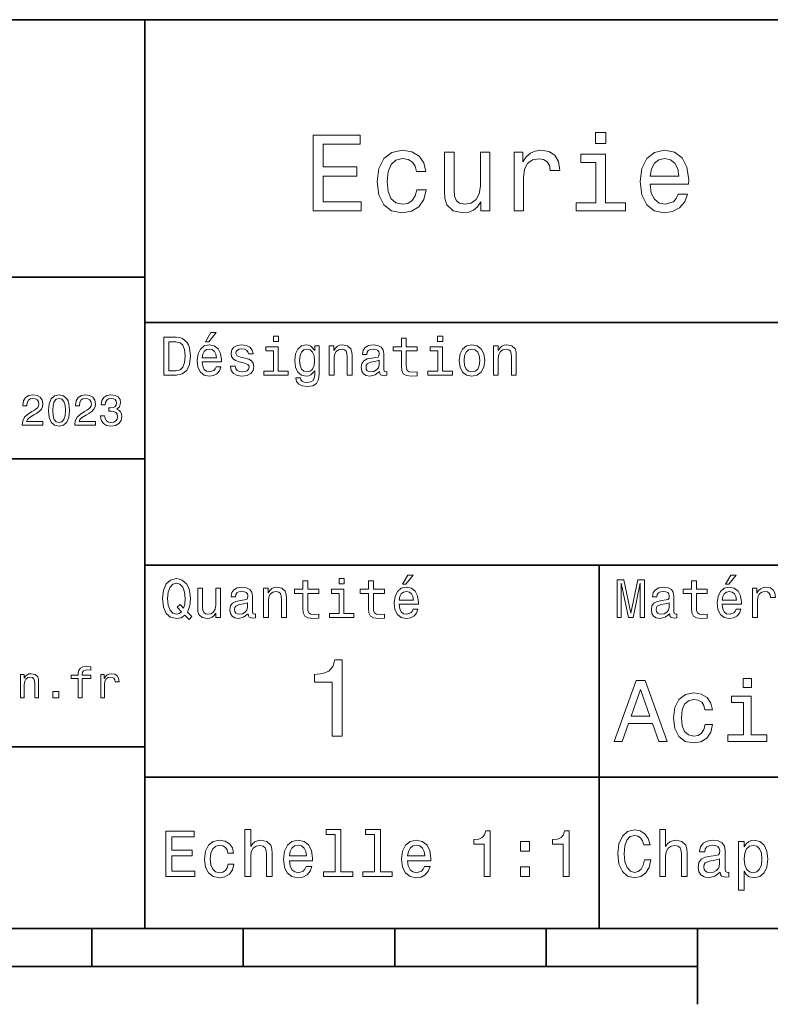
# Model space of a CAD drawing. Extents: x 0 to 296, y 0 to 210.
# Tile 5 of 8: x 154 to 203, y 5 to 70. Entities that reach past the tile are written whole.
import ezdxf

# ---------------------------------------------------------------- set-up
doc = ezdxf.new("R2010")
doc.units = 0

msp = doc.modelspace()

# ---------------------------------------------------------------- linework, layer by layer
at = {"color": 7, "lineweight": 35}
for p, q in [((97, 70), (287, 70)), ((162, 10), (162, 70)), ((97, 53), (162, 53)), ((162, 50), (287, 50)), ((97, 41), (162, 41)), ((162, 34), (287, 34)), ((97, 22), (162, 22)), ((162, 20), (287, 20)), ((10, 10), (287, 10)), ((97, 10), (287, 10)), ((98.5, 7.5), (198.5, 7.5))]:
    msp.add_line(p, q, dxfattribs=at)
at = {"color": 7, "lineweight": 35, "ltscale": 0.35}
msp.add_line((192, 20), (192, 34), dxfattribs=at)
at = {"color": 7, "lineweight": 35, "ltscale": 0.25}
msp.add_line((192, 10), (192, 20), dxfattribs=at)
at = {"color": 7, "lineweight": 35, "ltscale": 0.0625}
for p, q in [((158.5, 10), (158.5, 7.5)), ((168.5, 10), (168.5, 7.5)), ((178.5, 10), (178.5, 7.5)), ((188.5, 10), (188.5, 7.5))]:
    msp.add_line(p, q, dxfattribs=at)
at = {"color": 7, "lineweight": 35, "ltscale": 0.125}
msp.add_line((198.5, 10), (198.5, 5), dxfattribs=at)
at = {"color": 7, "lineweight": 13}
for points in [[(192.439484, 62.554031), (191.769455, 62.554031), (191.769455, 61.833572), (192.439484, 61.833572)], [(173.109512, 57.381123), (176.279541, 57.381123), (176.279541, 57.986309), (173.772339, 57.986309), (173.772339, 59.679394), (176.005768, 59.679394), (176.005768, 60.277374), (173.772339, 60.277374), (173.772339, 61.775936), (176.221893, 61.775936), (176.221893, 62.381123), (173.109512, 62.381123)], [(179.932281, 59.967579), (180.559082, 59.967579), (180.429398, 60.543945), (180.119598, 60.997837), (179.636887, 61.278816), (179.010086, 61.386887), (178.318436, 61.242794), (177.792511, 60.839336), (177.46109, 60.183716), (177.345825, 59.304752), (177.453888, 58.432995), (177.778091, 57.78458), (178.289627, 57.381123), (178.988464, 57.244236), (179.608063, 57.352303), (180.090775, 57.6549), (180.42218, 58.130402), (180.566284, 58.764408), (179.96109, 58.764408), (179.853027, 58.36095), (179.651291, 58.058357), (179.363113, 57.871037), (179.010086, 57.8134), (178.570602, 57.907059), (178.253601, 58.195244), (178.059082, 58.663544), (177.994232, 59.326366), (178.059082, 59.974781), (178.260803, 60.443081), (178.585007, 60.731266), (179.010086, 60.83213), (179.38472, 60.767288), (179.66571, 60.601585), (179.853027, 60.327808)], [(184.788177, 61.25), (184.154175, 61.25), (184.154175, 59.016571), (184.082123, 58.497837), (183.873199, 58.123196), (183.548996, 57.892651), (183.123917, 57.820602), (182.785294, 57.878242), (182.569168, 58.051151), (182.446686, 58.346542), (182.417862, 58.764408), (182.417862, 61.25), (181.783859, 61.25), (181.783859, 58.706772), (181.805481, 58.195244), (181.942368, 57.770172), (182.360229, 57.381123), (183.030258, 57.244236), (183.390488, 57.294666), (183.700287, 57.424351), (183.966858, 57.647694), (184.182999, 57.971901), (184.182999, 57.381123), (184.788177, 57.381123)], [(186.380402, 57.381123), (187.014404, 57.381123), (187.014404, 59.592937), (187.079254, 60.12608), (187.273773, 60.507923), (187.590775, 60.738472), (188.015854, 60.817722), (188.332855, 60.767288), (188.570602, 60.623199), (188.714691, 60.378242), (188.765121, 60.046829), (189.406342, 60.046829), (189.319885, 60.630402), (189.082123, 61.048271), (188.685883, 61.30043), (188.145538, 61.386887), (187.778091, 61.32925), (187.46109, 61.185158), (187.180115, 60.940201), (186.956772, 60.608788), (186.956772, 61.25), (186.380402, 61.25)], [(192.417862, 57.914265), (192.417862, 61.120316), (190.789627, 61.120316), (190.789627, 60.579971), (191.783859, 60.579971), (191.783859, 57.914265), (190.48703, 57.914265), (190.48703, 57.381123), (193.729111, 57.381123), (193.729111, 57.914265)], [(195.37175, 59.131844), (197.907776, 59.131844), (197.914978, 59.427231), (197.799713, 60.255764), (197.482712, 60.875359), (196.978378, 61.25), (196.30835, 61.386887), (195.65274, 61.242794), (195.148407, 60.839336), (194.824203, 60.183716), (194.708923, 59.319164), (194.817001, 58.432995), (195.141205, 57.78458), (195.638321, 57.381123), (196.286743, 57.244236), (196.848694, 57.337894), (197.309799, 57.582851), (197.648407, 57.971901), (197.842941, 58.490631), (197.216141, 58.490631), (197.086456, 58.20245), (196.899139, 57.986309), (196.365997, 57.8134), (195.955322, 57.892651), (195.645538, 58.14481), (195.443802, 58.555473), (195.37175, 59.110229)], [(195.37175, 59.664986), (195.451004, 60.162102), (195.645538, 60.529537), (195.940918, 60.75288), (196.329971, 60.83213), (196.711807, 60.75288), (197.007202, 60.529537), (197.187317, 60.162102), (197.252167, 59.664986)], [(164.080688, 49.030979), (163.248566, 49.030979), (163.248566, 46.530979), (164.080688, 46.530979), (164.473343, 46.610229), (164.765137, 46.851585), (164.945251, 47.244236), (165.010086, 47.780979), (164.952454, 48.328529), (164.880402, 48.544666), (164.779541, 48.717579), (164.487747, 48.951729), (164.296829, 49.009365)], [(166.004318, 48.728386), (166.216858, 48.728386), (166.717575, 49.340778), (166.364548, 49.340778)], [(170.824203, 49.117435), (170.489197, 49.117435), (170.489197, 48.757202), (170.824203, 48.757202)], [(178.943802, 48.130402), (178.943802, 47.161381), (178.965424, 46.84798), (179.066284, 46.631844), (179.268005, 46.505764), (179.610229, 46.462536), (179.984863, 46.480545), (179.984863, 46.754322), (179.71109, 46.732708), (179.46254, 46.761528), (179.329254, 46.851585), (179.271606, 47.00288), (179.260803, 47.215416), (179.260803, 48.130402), (179.984863, 48.130402), (179.984863, 48.400574), (179.260803, 48.400574), (179.260803, 48.966137), (178.943802, 48.966137), (178.943802, 48.400574), (178.396255, 48.400574), (178.396255, 48.130402)], [(181.667145, 49.117435), (181.332138, 49.117435), (181.332138, 48.757202), (181.667145, 48.757202)], [(164.055481, 48.731987), (164.329254, 48.677952), (164.516571, 48.512245), (164.628235, 48.216858), (164.664261, 47.780979), (164.624634, 47.359509), (164.51297, 47.064121), (164.322052, 46.887608), (164.055481, 46.829971), (163.583572, 46.829971), (163.583572, 48.731987)], [(165.784576, 47.406338), (167.052597, 47.406338), (167.056198, 47.554035), (166.998566, 47.9683), (166.840057, 48.278099), (166.587891, 48.465416), (166.252884, 48.533859), (165.925079, 48.461815), (165.672913, 48.260086), (165.510803, 47.932278), (165.453171, 47.5), (165.507202, 47.056915), (165.669312, 46.732708), (165.917862, 46.530979), (166.242081, 46.462536), (166.523056, 46.509365), (166.753601, 46.631844), (166.922913, 46.826366), (167.020172, 47.085735), (166.706772, 47.085735), (166.641937, 46.941643), (166.548264, 46.833572), (166.281708, 46.747116), (166.07637, 46.786743), (165.921463, 46.912823), (165.820602, 47.118156), (165.784576, 47.395531)], [(165.784576, 47.672909), (165.824203, 47.921471), (165.921463, 48.105186), (166.069168, 48.216858), (166.263687, 48.256485), (166.454605, 48.216858), (166.60231, 48.105186), (166.692368, 47.921471), (166.724777, 47.672909)], [(168.623199, 47.658501), (168.317001, 47.730545), (168.090057, 47.8134), (168.014404, 47.982708), (168.036026, 48.101585), (168.111664, 48.188038), (168.234146, 48.242073), (168.41066, 48.263687), (168.579971, 48.242073), (168.713257, 48.177231), (168.799713, 48.079971), (168.835739, 47.950287), (169.145538, 47.950287), (169.145538, 47.957493), (169.091492, 48.191643), (168.943802, 48.375359), (168.713257, 48.490635), (168.41066, 48.533859), (168.104462, 48.490635), (167.881119, 48.371758), (167.740631, 48.195244), (167.697403, 47.971901), (167.729828, 47.755764), (167.830688, 47.604465), (167.996399, 47.496399), (168.237747, 47.42075), (168.590775, 47.334293), (168.806915, 47.244236), (168.864548, 47.172188), (168.886169, 47.064121), (168.853745, 46.930836), (168.767288, 46.829971), (168.626801, 46.765129), (168.439484, 46.743515), (168.241348, 46.765129), (168.09726, 46.840778), (168, 46.963257), (167.960373, 47.132565), (167.654175, 47.132565), (167.704605, 46.844379), (167.85231, 46.635445), (168.086456, 46.509365), (168.41066, 46.462536), (168.749283, 46.509365), (168.997833, 46.635445), (169.149139, 46.837173), (169.203171, 47.100143), (169.163544, 47.327087), (169.05188, 47.481987), (168.868149, 47.582851)], [(170.8134, 46.79755), (170.8134, 48.400574), (169.999283, 48.400574), (169.999283, 48.130402), (170.496399, 48.130402), (170.496399, 46.79755), (169.847977, 46.79755), (169.847977, 46.530979), (171.469025, 46.530979), (171.469025, 46.79755)], [(173.518738, 46.617435), (173.518738, 48.465416), (173.216141, 48.465416), (173.216141, 48.152016), (172.967575, 48.4366), (172.816284, 48.508644), (172.646973, 48.533859), (172.340775, 48.461815), (172.103027, 48.260086), (171.94812, 47.935879), (171.894089, 47.5), (171.94812, 47.060516), (172.103027, 46.736309), (172.340775, 46.530979), (172.646973, 46.462536), (172.819885, 46.487751), (172.963974, 46.552593), (173.216141, 46.826366), (173.216141, 46.552593), (173.187317, 46.336456), (173.108063, 46.181557), (172.956772, 46.091499), (172.729828, 46.059078), (172.531708, 46.080692), (172.391205, 46.134727), (172.30835, 46.228386), (172.283142, 46.354465), (171.976944, 46.354465), (171.976944, 46.340057), (172.023773, 46.109509), (172.167862, 45.9366), (172.398407, 45.824928), (172.711823, 45.785301), (173.086456, 45.839336), (173.335022, 45.990635), (173.47551, 46.253601)], [(172.221909, 47.5), (172.254318, 47.820606), (172.351593, 48.058357), (172.502884, 48.198845), (172.704605, 48.249279), (172.917145, 48.198845), (173.075653, 48.058357), (173.172913, 47.820606), (173.208939, 47.5), (173.172913, 47.172188), (173.075653, 46.938038), (172.917145, 46.793949), (172.704605, 46.747116), (172.502884, 46.793949), (172.351593, 46.938038), (172.254318, 47.175793)], [(174.181549, 46.530979), (174.498566, 46.530979), (174.498566, 47.647694), (174.530975, 47.903458), (174.635452, 48.090778), (174.797546, 48.206051), (175.013687, 48.249279), (175.1866, 48.213257), (175.294662, 48.115993), (175.348709, 47.953888), (175.366714, 47.737751), (175.366714, 46.530979), (175.683716, 46.530979), (175.683716, 47.802593), (175.669312, 48.058357), (175.604462, 48.270893), (175.391937, 48.465416), (175.060516, 48.533859), (174.876801, 48.508644), (174.721909, 48.440201), (174.588623, 48.324928), (174.484146, 48.170029), (174.484146, 48.465416), (174.181549, 48.465416)], [(177.499283, 46.783142), (177.499283, 46.772335), (177.517288, 46.649857), (177.57132, 46.5634), (177.798264, 46.494957), (177.974777, 46.523773), (177.974777, 46.76873), (177.899139, 46.757923), (177.798264, 46.804756), (177.780258, 46.948845), (177.780258, 47.950287), (177.73703, 48.206051), (177.610947, 48.386166), (177.391205, 48.494236), (177.081406, 48.533859), (176.778824, 48.490635), (176.555481, 48.368156), (176.414978, 48.177231), (176.368149, 47.925072), (176.368149, 47.903458), (176.65274, 47.903458), (176.677948, 48.054756), (176.757202, 48.162823), (176.886887, 48.227665), (177.070602, 48.25288), (177.247116, 48.234871), (177.373199, 48.180836), (177.448853, 48.087173), (177.47406, 47.957493), (177.459656, 47.806194), (177.402023, 47.730545), (177.257919, 47.694523), (176.987747, 47.665707), (176.677948, 47.600864), (176.458206, 47.485592), (176.328537, 47.305473), (176.28891, 47.038906), (176.324921, 46.801151), (176.4366, 46.624638), (176.616714, 46.512966), (176.86528, 46.473343), (177.200287, 46.548992)], [(181.656342, 46.79755), (181.656342, 48.400574), (180.842224, 48.400574), (180.842224, 48.130402), (181.33934, 48.130402), (181.33934, 46.79755), (180.690918, 46.79755), (180.690918, 46.530979), (182.311966, 46.530979), (182.311966, 46.79755)], [(182.762253, 47.496399), (182.819885, 47.056915), (182.985596, 46.732708), (183.248566, 46.530979), (183.601593, 46.462536), (183.951004, 46.530979), (184.213974, 46.729107), (184.379684, 47.053314), (184.440918, 47.496399), (184.379684, 47.935879), (184.213974, 48.263687), (183.951004, 48.461815), (183.601593, 48.533859), (183.248566, 48.461815), (182.985596, 48.260086), (182.819885, 47.935879)], [(183.086456, 47.5), (183.118881, 47.824207), (183.219742, 48.058357), (183.381851, 48.20245), (183.601593, 48.25288), (183.817719, 48.20245), (183.979828, 48.061958), (184.080688, 47.824207), (184.116714, 47.5), (184.080688, 47.172188), (183.979828, 46.934437), (183.817719, 46.790344), (183.601593, 46.743515), (183.381851, 46.790344), (183.219742, 46.934437), (183.118881, 47.172188)], [(185.024506, 46.530979), (185.341492, 46.530979), (185.341492, 47.647694), (185.373917, 47.903458), (185.478394, 48.090778), (185.640488, 48.206051), (185.856628, 48.249279), (186.029541, 48.213257), (186.137604, 48.115993), (186.19165, 47.953888), (186.209656, 47.737751), (186.209656, 46.530979), (186.526657, 46.530979), (186.526657, 47.802593), (186.512253, 48.058357), (186.447403, 48.270893), (186.234879, 48.465416), (185.903458, 48.533859), (185.719742, 48.508644), (185.56485, 48.440201), (185.431564, 48.324928), (185.327087, 48.170029), (185.327087, 48.465416), (185.024506, 48.465416)], [(177.463257, 47.208214), (177.420029, 47.020893), (177.304749, 46.876801), (177.131851, 46.783142), (176.919312, 46.750721), (176.782425, 46.76873), (176.68515, 46.826366), (176.623917, 46.927231), (176.605911, 47.067722), (176.620316, 47.193802), (176.677948, 47.283859), (176.908508, 47.384727), (177.200287, 47.427952), (177.463257, 47.514408)], [(153.899139, 43.224785), (155.273773, 43.224785), (155.273773, 43.472622), (154.187317, 43.472622), (154.247849, 43.60807), (154.351593, 43.720463), (154.671478, 43.925072), (154.841507, 44.011528), (155.031708, 44.135448), (155.167145, 44.279541), (155.244965, 44.44957), (155.273773, 44.642651), (155.224792, 44.884727), (155.08934, 45.074928), (154.881851, 45.195965), (154.613831, 45.239193), (154.337173, 45.190201), (154.126801, 45.054756), (153.991364, 44.838619), (153.945251, 44.553314), (153.945251, 44.51297), (154.207504, 44.51297), (154.207504, 44.536022), (154.233429, 44.731991), (154.311249, 44.876083), (154.435165, 44.9683), (154.599426, 45), (154.766571, 44.971184), (154.890488, 44.899136), (154.971191, 44.786743), (155, 44.645535), (154.979828, 44.51297), (154.925079, 44.400578), (154.832855, 44.302593), (154.706055, 44.216141), (154.536026, 44.12392), (154.253601, 43.945248), (154.054764, 43.755043), (153.9366, 43.524498), (153.899139, 43.233429)], [(155.642654, 44.201729), (155.685883, 43.749279), (155.821335, 43.426514), (156.037476, 43.230549), (156.337173, 43.167149), (156.634003, 43.230549), (156.850143, 43.426514), (156.982712, 43.749279), (157.028824, 44.201729), (156.982712, 44.651299), (156.927963, 44.829971), (156.850143, 44.976948), (156.634003, 45.172913), (156.337173, 45.239193), (156.037476, 45.172913), (155.821335, 44.974064), (155.685883, 44.651299)], [(155.919312, 44.201729), (155.942368, 44.550434), (156.01442, 44.801155), (156.144104, 44.948128), (156.337173, 45), (156.527374, 44.948128), (156.657059, 44.801155), (156.729111, 44.550434), (156.752167, 44.201729), (156.729111, 43.850143), (156.657059, 43.599426), (156.527374, 43.45245), (156.337173, 43.403458), (156.144104, 43.45245), (156.01442, 43.599426), (155.942368, 43.850143)], [(157.368881, 43.224785), (158.743515, 43.224785), (158.743515, 43.472622), (157.657059, 43.472622), (157.71759, 43.60807), (157.821335, 43.720463), (158.14122, 43.925072), (158.311249, 44.011528), (158.50145, 44.135448), (158.636887, 44.279541), (158.714706, 44.44957), (158.743515, 44.642651), (158.694534, 44.884727), (158.559082, 45.074928), (158.351593, 45.195965), (158.083572, 45.239193), (157.806915, 45.190201), (157.596542, 45.054756), (157.461105, 44.838619), (157.414993, 44.553314), (157.414993, 44.51297), (157.677231, 44.51297), (157.677231, 44.536022), (157.703171, 44.731991), (157.780991, 44.876083), (157.904907, 44.9683), (158.069168, 45), (158.236313, 44.971184), (158.360229, 44.899136), (158.440918, 44.786743), (158.469742, 44.645535), (158.44957, 44.51297), (158.394821, 44.400578), (158.302597, 44.302593), (158.175797, 44.216141), (158.005768, 44.12392), (157.723343, 43.945248), (157.524506, 43.755043), (157.406342, 43.524498), (157.368881, 43.233429)], [(159.080688, 43.853027), (159.080688, 43.832855), (159.126801, 43.556198), (159.262253, 43.348705), (159.47551, 43.216141), (159.757935, 43.167149), (160.057648, 43.216141), (160.282425, 43.342941), (160.426514, 43.54467), (160.478394, 43.804035), (160.455338, 43.974064), (160.391937, 44.112392), (160.288193, 44.219021), (160.149857, 44.296829), (160.337173, 44.45245), (160.403458, 44.700291), (160.360229, 44.925072), (160.236313, 45.0951), (160.034592, 45.201729), (159.757935, 45.239193), (159.498566, 45.193085), (159.299713, 45.066284), (159.170029, 44.864555), (159.126801, 44.596542), (159.126801, 44.57637), (159.383286, 44.57637), (159.406342, 44.760807), (159.481277, 44.893372), (159.60231, 44.974064), (159.772339, 45.002884), (159.922195, 44.979828), (160.031708, 44.919308), (160.097992, 44.821327), (160.123917, 44.688763), (160.097992, 44.54755), (160.028824, 44.45245), (159.907776, 44.394814), (159.743515, 44.377522), (159.631134, 44.380405), (159.631134, 44.15274), (159.772339, 44.158501), (159.953888, 44.132565), (160.08934, 44.0634), (160.170029, 43.951008), (160.198853, 43.804035), (160.167145, 43.63689), (160.083572, 43.51297), (159.951019, 43.435158), (159.775223, 43.409222), (159.593658, 43.438042), (159.46109, 43.524498), (159.377533, 43.662827), (159.345825, 43.853027)], [(179.015854, 32.728386), (179.228394, 32.728386), (179.729111, 33.340778), (179.376083, 33.340778)], [(200.341492, 32.728386), (200.554031, 32.728386), (201.054749, 33.340778), (200.701736, 33.340778)], [(164.642654, 30.685879), (164.916428, 30.401297), (165.107346, 30.592218), (164.811966, 30.894812), (164.963257, 31.305475), (165.010086, 31.780979), (164.941635, 32.339336), (164.862396, 32.56628), (164.757919, 32.753601), (164.46254, 33.009365), (164.282425, 33.074207), (164.08429, 33.099422), (163.702454, 33.009365), (163.41066, 32.757202), (163.223343, 32.342937), (163.158508, 31.780979), (163.223343, 31.219019), (163.407059, 30.804754), (163.698853, 30.54899), (164.08429, 30.462536), (164.39769, 30.520172)], [(164.41571, 30.916426), (164.260803, 30.801151), (164.08429, 30.765129), (163.850143, 30.829971), (163.666428, 31.024494), (163.543945, 31.341497), (163.504318, 31.780979), (163.543945, 32.216858), (163.662827, 32.537464), (163.846542, 32.731987), (164.08429, 32.80043), (164.318451, 32.731987), (164.502167, 32.533859), (164.621033, 32.213257), (164.664261, 31.780979), (164.631851, 31.40634), (164.5634, 31.150576), (164.329254, 31.395533), (164.13472, 31.211815)], [(168.824921, 30.78314), (168.824921, 30.772333), (168.842941, 30.649855), (168.896973, 30.5634), (169.123917, 30.494957), (169.30043, 30.523775), (169.30043, 30.768732), (169.224777, 30.757925), (169.123917, 30.804754), (169.105911, 30.948847), (169.105911, 31.950287), (169.062683, 32.206051), (168.9366, 32.386166), (168.716858, 32.494236), (168.407059, 32.533859), (168.104462, 32.490635), (167.881119, 32.368156), (167.740631, 32.177231), (167.693802, 31.925072), (167.693802, 31.903458), (167.978394, 31.903458), (168.003601, 32.054756), (168.082855, 32.162823), (168.21254, 32.227665), (168.396255, 32.25288), (168.572769, 32.234871), (168.698853, 32.180836), (168.77449, 32.087173), (168.799713, 31.957493), (168.785309, 31.806194), (168.727661, 31.730547), (168.583572, 31.694523), (168.3134, 31.665705), (168.003601, 31.600864), (167.783859, 31.48559), (167.654175, 31.305475), (167.614548, 31.038904), (167.650574, 30.801151), (167.762253, 30.62464), (167.942368, 30.512968), (168.190918, 30.473343), (168.52594, 30.54899)], [(169.844376, 30.530979), (170.161377, 30.530979), (170.161377, 31.647694), (170.193802, 31.903458), (170.298279, 32.090778), (170.460373, 32.206051), (170.676514, 32.249279), (170.849426, 32.213257), (170.957489, 32.115993), (171.011536, 31.95389), (171.029541, 31.737751), (171.029541, 30.530979), (171.346542, 30.530979), (171.346542, 31.802593), (171.332138, 32.058357), (171.267288, 32.270893), (171.054749, 32.465416), (170.723343, 32.533859), (170.539627, 32.508644), (170.38472, 32.440201), (170.251434, 32.324928), (170.146973, 32.170029), (170.146973, 32.465416), (169.844376, 32.465416)], [(172.438034, 32.130402), (172.438034, 31.161383), (172.459656, 30.847982), (172.560516, 30.631844), (172.762253, 30.505762), (173.104462, 30.462536), (173.479111, 30.480547), (173.479111, 30.754322), (173.205338, 30.732708), (172.956772, 30.761526), (172.823486, 30.851583), (172.765854, 31.002882), (172.755035, 31.215418), (172.755035, 32.130402), (173.479111, 32.130402), (173.479111, 32.400574), (172.755035, 32.400574), (172.755035, 32.966137), (172.438034, 32.966137), (172.438034, 32.400574), (171.890488, 32.400574), (171.890488, 32.130402)], [(175.161377, 33.117435), (174.82637, 33.117435), (174.82637, 32.757202), (175.161377, 32.757202)], [(176.775223, 32.130402), (176.775223, 31.161383), (176.796829, 30.847982), (176.89769, 30.631844), (177.099426, 30.505762), (177.44165, 30.462536), (177.816284, 30.480547), (177.816284, 30.754322), (177.542511, 30.732708), (177.293945, 30.761526), (177.16066, 30.851583), (177.103027, 31.002882), (177.092224, 31.215418), (177.092224, 32.130402), (177.816284, 32.130402), (177.816284, 32.400574), (177.092224, 32.400574), (177.092224, 32.966137), (176.775223, 32.966137), (176.775223, 32.400574), (176.227661, 32.400574), (176.227661, 32.130402)], [(178.796112, 31.40634), (180.064117, 31.40634), (180.067719, 31.554033), (180.010086, 31.9683), (179.851593, 32.278099), (179.599426, 32.465416), (179.264404, 32.533859), (178.9366, 32.461815), (178.684433, 32.260086), (178.522339, 31.932276), (178.464691, 31.5), (178.518738, 31.056915), (178.680832, 30.732708), (178.929398, 30.530979), (179.253601, 30.462536), (179.534576, 30.509365), (179.765137, 30.631844), (179.934433, 30.826368), (180.031708, 31.085733), (179.718292, 31.085733), (179.653458, 30.941643), (179.559799, 30.833572), (179.293228, 30.747118), (179.087891, 30.786743), (178.932999, 30.912823), (178.832138, 31.118155), (178.796112, 31.395533)], [(193.183716, 30.530979), (193.46109, 30.530979), (193.46109, 32.80043), (193.929398, 30.530979), (194.239197, 30.530979), (194.703888, 32.80043), (194.703888, 30.530979), (194.984863, 30.530979), (194.984863, 33.030979), (194.545395, 33.030979), (194.08429, 30.826368), (193.626801, 33.030979), (193.183716, 33.030979)], [(196.656342, 30.78314), (196.656342, 30.772333), (196.674347, 30.649855), (196.728394, 30.5634), (196.955338, 30.494957), (197.131851, 30.523775), (197.131851, 30.768732), (197.056198, 30.757925), (196.955338, 30.804754), (196.937317, 30.948847), (196.937317, 31.950287), (196.894089, 32.206051), (196.768005, 32.386166), (196.548264, 32.494236), (196.23848, 32.533859), (195.935883, 32.490635), (195.71254, 32.368156), (195.572052, 32.177231), (195.525223, 31.925072), (195.525223, 31.903458), (195.809799, 31.903458), (195.835022, 32.054756), (195.914261, 32.162823), (196.043945, 32.227665), (196.227661, 32.25288), (196.404175, 32.234871), (196.530258, 32.180836), (196.605911, 32.087173), (196.631119, 31.957493), (196.616714, 31.806194), (196.559082, 31.730547), (196.414978, 31.694523), (196.144806, 31.665705), (195.835022, 31.600864), (195.61528, 31.48559), (195.485596, 31.305475), (195.445969, 31.038904), (195.481995, 30.801151), (195.593658, 30.62464), (195.773773, 30.512968), (196.022339, 30.473343), (196.357346, 30.54899)], [(198.100861, 32.130402), (198.100861, 31.161383), (198.122482, 30.847982), (198.223343, 30.631844), (198.425079, 30.505762), (198.767288, 30.462536), (199.141937, 30.480547), (199.141937, 30.754322), (198.868149, 30.732708), (198.619598, 30.761526), (198.486313, 30.851583), (198.42868, 31.002882), (198.417862, 31.215418), (198.417862, 32.130402), (199.141937, 32.130402), (199.141937, 32.400574), (198.417862, 32.400574), (198.417862, 32.966137), (198.100861, 32.966137), (198.100861, 32.400574), (197.553314, 32.400574), (197.553314, 32.130402)], [(200.121765, 31.40634), (201.389771, 31.40634), (201.393372, 31.554033), (201.335739, 31.9683), (201.177231, 32.278099), (200.925079, 32.465416), (200.590057, 32.533859), (200.262253, 32.461815), (200.010086, 32.260086), (199.847977, 31.932276), (199.790344, 31.5), (199.844376, 31.056915), (200.006485, 30.732708), (200.255051, 30.530979), (200.579254, 30.462536), (200.860229, 30.509365), (201.090775, 30.631844), (201.260086, 30.826368), (201.357346, 31.085733), (201.043945, 31.085733), (200.979111, 30.941643), (200.885452, 30.833572), (200.618881, 30.747118), (200.413544, 30.786743), (200.258652, 30.912823), (200.157776, 31.118155), (200.121765, 31.395533)], [(202.131851, 30.530979), (202.448853, 30.530979), (202.448853, 31.636887), (202.481262, 31.903458), (202.578537, 32.094379), (202.73703, 32.209652), (202.94957, 32.249279), (203.108063, 32.224064), (203.226944, 32.152016), (203.298996, 32.029537), (203.324203, 31.863832), (203.644806, 31.863832), (203.601593, 32.155621), (203.482712, 32.364552), (203.284576, 32.490635), (203.014404, 32.533859), (202.830688, 32.505043), (202.672195, 32.432995), (202.531708, 32.310516), (202.420029, 32.144814), (202.420029, 32.465416), (202.131851, 32.465416)], [(166.998566, 32.465416), (166.681549, 32.465416), (166.681549, 31.348703), (166.645538, 31.089336), (166.541061, 30.902016), (166.378967, 30.786743), (166.166428, 30.750719), (165.997116, 30.779539), (165.889053, 30.865993), (165.827805, 31.013687), (165.8134, 31.222622), (165.8134, 32.465416), (165.496399, 32.465416), (165.496399, 31.193804), (165.507202, 30.93804), (165.575653, 30.725504), (165.784576, 30.530979), (166.119598, 30.462536), (166.299713, 30.487751), (166.454605, 30.552593), (166.587891, 30.664265), (166.695969, 30.826368), (166.695969, 30.530979), (166.998566, 30.530979)], [(175.150574, 30.79755), (175.150574, 32.400574), (174.336456, 32.400574), (174.336456, 32.130402), (174.833572, 32.130402), (174.833572, 30.79755), (174.185165, 30.79755), (174.185165, 30.530979), (175.806198, 30.530979), (175.806198, 30.79755)], [(178.796112, 31.672911), (178.835739, 31.921469), (178.932999, 32.105186), (179.080688, 32.216858), (179.275208, 32.256485), (179.466141, 32.216858), (179.613831, 32.105186), (179.703888, 31.921469), (179.736313, 31.672911)], [(200.121765, 31.672911), (200.161377, 31.921469), (200.258652, 32.105186), (200.406342, 32.216858), (200.600861, 32.256485), (200.791794, 32.216858), (200.939484, 32.105186), (201.029541, 31.921469), (201.061966, 31.672911)], [(168.78891, 31.208212), (168.745682, 31.020893), (168.630402, 30.876801), (168.457489, 30.78314), (168.244965, 30.750719), (168.108063, 30.768732), (168.010803, 30.826368), (167.94957, 30.927233), (167.931549, 31.067722), (167.945969, 31.193804), (168.003601, 31.283861), (168.234146, 31.384726), (168.52594, 31.427954), (168.78891, 31.514408)], [(196.620316, 31.208212), (196.577087, 31.020893), (196.461823, 30.876801), (196.28891, 30.78314), (196.07637, 30.750719), (195.939484, 30.768732), (195.842224, 30.826368), (195.780975, 30.927233), (195.76297, 31.067722), (195.777374, 31.193804), (195.835022, 31.283861), (196.065567, 31.384726), (196.357346, 31.427954), (196.620316, 31.514408)], [(174.370316, 22.700289), (175.025925, 22.700289), (175.025925, 27.736313), (174.536011, 27.736313), (174.406326, 27.296831), (174.146973, 27.001442), (173.750717, 26.828531), (173.203171, 26.770893), (173.203171, 26.259367), (174.370316, 26.259367)], [(153.786758, 25.224785), (154.040359, 25.224785), (154.040359, 26.118156), (154.066299, 26.322767), (154.149872, 26.472624), (154.279541, 26.564842), (154.452454, 26.599424), (154.59079, 26.570606), (154.677246, 26.492796), (154.720474, 26.363113), (154.734879, 26.190203), (154.734879, 25.224785), (154.98848, 25.224785), (154.98848, 26.242077), (154.976959, 26.446688), (154.925079, 26.616716), (154.755051, 26.772335), (154.489929, 26.827091), (154.342957, 26.806917), (154.219025, 26.752163), (154.112396, 26.659943), (154.028839, 26.536024), (154.028839, 26.772335), (153.786758, 26.772335)], [(157.608078, 26.504324), (157.608078, 25.224785), (157.861679, 25.224785), (157.861679, 26.504324), (158.438049, 26.504324), (158.438049, 26.720463), (157.861679, 26.720463), (157.861679, 26.815563), (157.881851, 26.930836), (157.948135, 27.008646), (158.060532, 27.054756), (158.221924, 27.072046), (158.438049, 27.06052), (158.438049, 27.279539), (158.164276, 27.293949), (157.916443, 27.268013), (157.74353, 27.190203), (157.639786, 27.054756), (157.608078, 26.861671), (157.608078, 26.720463), (157.144104, 26.720463), (157.144104, 26.504324)], [(159.086472, 25.224785), (159.340073, 25.224785), (159.340073, 26.10951), (159.366013, 26.322767), (159.443817, 26.475506), (159.570618, 26.567724), (159.740646, 26.599424), (159.867447, 26.579252), (159.962555, 26.521614), (160.020187, 26.423632), (160.040359, 26.291067), (160.296844, 26.291067), (160.262268, 26.524496), (160.16716, 26.691643), (160.008667, 26.792507), (159.792511, 26.827091), (159.645538, 26.804035), (159.518738, 26.746399), (159.406357, 26.648417), (159.317017, 26.515852), (159.317017, 26.772335), (159.086472, 26.772335)], [(192.982712, 22.360231), (193.51297, 22.360231), (193.933716, 23.536024), (195.530258, 23.536024), (195.951004, 22.360231), (196.492798, 22.360231), (195.028824, 26.365995), (194.440918, 26.365995)], [(202.048996, 26.49856), (201.51297, 26.49856), (201.51297, 25.922192), (202.048996, 25.922192)], [(155.919312, 25.224785), (156.317017, 25.224785), (156.317017, 25.654181), (155.919312, 25.654181)], [(194.118149, 24.025938), (194.734863, 25.789627), (195.351578, 24.025938)], [(198.982712, 24.429396), (199.484146, 24.429396), (199.380402, 24.890491), (199.132568, 25.253603), (198.746399, 25.478386), (198.244949, 25.564842), (197.69165, 25.449568), (197.270889, 25.126802), (197.005768, 24.602306), (196.913544, 23.899136), (197, 23.201731), (197.259369, 22.682999), (197.668594, 22.360231), (198.227661, 22.250721), (198.723343, 22.337177), (199.109512, 22.579252), (199.374634, 22.959656), (199.489914, 23.46686), (199.005768, 23.46686), (198.919312, 23.144093), (198.757919, 22.902018), (198.527374, 22.752163), (198.244949, 22.706053), (197.893372, 22.780981), (197.639771, 23.011528), (197.484146, 23.386168), (197.432281, 23.916428), (197.484146, 24.43516), (197.645538, 24.809799), (197.904892, 25.040346), (198.244949, 25.121038), (198.544662, 25.069164), (198.769455, 24.9366), (198.919312, 24.717581)], [(202.031708, 22.786745), (202.031708, 25.351585), (200.729111, 25.351585), (200.729111, 24.91931), (201.52449, 24.91931), (201.52449, 22.786745), (200.48703, 22.786745), (200.48703, 22.360231), (203.080688, 22.360231), (203.080688, 22.786745)], [(163.393372, 13.428675), (165.295395, 13.428675), (165.295395, 13.791787), (163.791061, 13.791787), (163.791061, 14.807637), (165.131119, 14.807637), (165.131119, 15.166427), (163.791061, 15.166427), (163.791061, 16.065563), (165.260803, 16.065563), (165.260803, 16.428675), (163.393372, 16.428675)], [(168.610947, 13.428675), (168.991348, 13.428675), (168.991348, 14.768732), (169.030258, 15.075649), (169.155624, 15.300432), (169.350143, 15.438761), (169.609512, 15.490635), (169.817001, 15.447407), (169.946686, 15.330692), (170.011536, 15.136168), (170.033142, 14.876801), (170.033142, 13.428675), (170.413544, 13.428675), (170.413544, 14.954612), (170.396255, 15.261528), (170.318451, 15.516571), (170.0634, 15.75), (169.66571, 15.832133), (169.44957, 15.801874), (169.263687, 15.719741), (169.108063, 15.590058), (168.991348, 15.412825), (168.991348, 16.532421), (168.610947, 16.532421)], [(174.572052, 16.212536), (174.572052, 13.748559), (173.789627, 13.748559), (173.789627, 13.428675), (175.730545, 13.428675), (175.730545, 13.748559), (174.952454, 13.748559), (174.952454, 16.532421), (173.97551, 16.532421), (173.97551, 16.212536)], [(177.174347, 16.212536), (177.174347, 13.748559), (176.391937, 13.748559), (176.391937, 13.428675), (178.332855, 13.428675), (178.332855, 13.748559), (177.554749, 13.748559), (177.554749, 16.532421), (176.577805, 16.532421), (176.577805, 16.212536)], [(184.416412, 13.428675), (184.809784, 13.428675), (184.809784, 16.450289), (184.515839, 16.450289), (184.438034, 16.1866), (184.28241, 16.009367), (184.044662, 15.905621), (183.716125, 15.871038), (183.716125, 15.564121), (184.416412, 15.564121)], [(189.621033, 13.428675), (190.014404, 13.428675), (190.014404, 16.450289), (189.720459, 16.450289), (189.642639, 16.1866), (189.48703, 16.009367), (189.249268, 15.905621), (188.920746, 15.871038), (188.920746, 15.564121), (189.621033, 15.564121)], [(195.001434, 14.543948), (194.914978, 14.180836), (194.772339, 13.92147), (194.573486, 13.761528), (194.340057, 13.709655), (194.059082, 13.787464), (193.838623, 14.020894), (193.691635, 14.401298), (193.644089, 14.928675), (193.691635, 15.45173), (193.83429, 15.836456), (194.054749, 16.069885), (194.340057, 16.152018), (194.547546, 16.108789), (194.724777, 15.987753), (194.863113, 15.793228), (194.958206, 15.525217), (195.368881, 15.525217), (195.239197, 15.93588), (195.014404, 16.247118), (194.707489, 16.441643), (194.340057, 16.510807), (193.881851, 16.402739), (193.531708, 16.100145), (193.306915, 15.603026), (193.229111, 14.928675), (193.306915, 14.254323), (193.531708, 13.757205), (193.881851, 13.450289), (194.340057, 13.346542), (194.742081, 13.428675), (195.066284, 13.657782), (195.295395, 14.033862), (195.416428, 14.543948)], [(196.008652, 13.428675), (196.389053, 13.428675), (196.389053, 14.768732), (196.427948, 15.075649), (196.553314, 15.300432), (196.747833, 15.438761), (197.007202, 15.490635), (197.214691, 15.447407), (197.344376, 15.330692), (197.409225, 15.136168), (197.430832, 14.876801), (197.430832, 13.428675), (197.811234, 13.428675), (197.811234, 14.954612), (197.793945, 15.261528), (197.716141, 15.516571), (197.46109, 15.75), (197.0634, 15.832133), (196.84726, 15.801874), (196.661377, 15.719741), (196.505768, 15.590058), (196.389053, 15.412825), (196.389053, 16.532421), (196.008652, 16.532421)], [(167.48703, 14.980548), (167.863113, 14.980548), (167.785309, 15.326369), (167.599426, 15.598703), (167.309799, 15.767292), (166.933716, 15.832133), (166.518738, 15.745678), (166.203171, 15.503603), (166.004318, 15.110231), (165.935165, 14.582853), (166, 14.059798), (166.194519, 13.67075), (166.501434, 13.428675), (166.920746, 13.346542), (167.292511, 13.411384), (167.582138, 13.592939), (167.780975, 13.878242), (167.867432, 14.258646), (167.504318, 14.258646), (167.439484, 14.016571), (167.318451, 13.835014), (167.145538, 13.722623), (166.933716, 13.688041), (166.670029, 13.744237), (166.479828, 13.917148), (166.363113, 14.198127), (166.324203, 14.595821), (166.363113, 14.984871), (166.484146, 15.26585), (166.67868, 15.438761), (166.933716, 15.49928), (167.158508, 15.460375), (167.327087, 15.360951), (167.439484, 15.196686)], [(171.546112, 14.479107), (173.067719, 14.479107), (173.072052, 14.656341), (173.002884, 15.153459), (172.812683, 15.525217), (172.510086, 15.75), (172.108063, 15.832133), (171.714691, 15.745678), (171.412109, 15.503603), (171.217575, 15.110231), (171.148422, 14.591499), (171.213257, 14.059798), (171.407776, 13.67075), (171.706055, 13.428675), (172.095108, 13.346542), (172.432281, 13.402739), (172.708939, 13.549712), (172.912109, 13.783141), (173.028824, 14.09438), (172.65274, 14.09438), (172.574936, 13.92147), (172.46254, 13.791787), (172.142654, 13.688041), (171.896255, 13.735591), (171.710373, 13.886888), (171.58934, 14.133286), (171.546112, 14.466139)], [(179.353027, 14.479107), (180.874634, 14.479107), (180.878967, 14.656341), (180.809799, 15.153459), (180.619598, 15.525217), (180.317001, 15.75), (179.914978, 15.832133), (179.521606, 15.745678), (179.219025, 15.503603), (179.02449, 15.110231), (178.955338, 14.591499), (179.020172, 14.059798), (179.214691, 13.67075), (179.51297, 13.428675), (179.902023, 13.346542), (180.239197, 13.402739), (180.515854, 13.549712), (180.719025, 13.783141), (180.835739, 14.09438), (180.459656, 14.09438), (180.381851, 13.92147), (180.269455, 13.791787), (179.94957, 13.688041), (179.703171, 13.735591), (179.517288, 13.886888), (179.396255, 14.133286), (179.353027, 14.466139)], [(186.798264, 15.105908), (187.394806, 15.105908), (187.394806, 15.75), (186.798264, 15.75)], [(199.989914, 13.731268), (199.989914, 13.7183), (200.011536, 13.571326), (200.07637, 13.46758), (200.348709, 13.385448), (200.560516, 13.42003), (200.560516, 13.713977), (200.469742, 13.701009), (200.348709, 13.757205), (200.327087, 13.930116), (200.327087, 15.131845), (200.275223, 15.438761), (200.123917, 15.6549), (199.860229, 15.784582), (199.48848, 15.832133), (199.125366, 15.78026), (198.857346, 15.633286), (198.688766, 15.404179), (198.632568, 15.101585), (198.632568, 15.075649), (198.97406, 15.075649), (199.004318, 15.257205), (199.099426, 15.386889), (199.255051, 15.464698), (199.47551, 15.494957), (199.687317, 15.473343), (199.838623, 15.408502), (199.929398, 15.29611), (199.959656, 15.140491), (199.942368, 14.958934), (199.873199, 14.868156), (199.700287, 14.824928), (199.376083, 14.790346), (199.004318, 14.712537), (198.740631, 14.574208), (198.585022, 14.358069), (198.53746, 14.038185), (198.580688, 13.752882), (198.714691, 13.541066), (198.930832, 13.407061), (199.229111, 13.35951), (199.631119, 13.450289)], [(201.572052, 15.391211), (201.572052, 15.75), (201.19165, 15.75), (201.19165, 12.529539), (201.572052, 12.529539), (201.572052, 13.783141), (201.706055, 13.579971), (201.857346, 13.445966), (202.237747, 13.346542), (202.600861, 13.428675), (202.886169, 13.675073), (203.072052, 14.064121), (203.141205, 14.591499), (203.072052, 15.114553), (202.886169, 15.503603), (202.600861, 15.745678), (202.237747, 15.832133), (202.030258, 15.806196), (201.853027, 15.724064), (201.701736, 15.585735)], [(171.546112, 14.798992), (171.593658, 15.097262), (171.710373, 15.317724), (171.887604, 15.45173), (172.121033, 15.49928), (172.350143, 15.45173), (172.527374, 15.317724), (172.635452, 15.097262), (172.674347, 14.798992)], [(179.353027, 14.798992), (179.400574, 15.097262), (179.517288, 15.317724), (179.694519, 15.45173), (179.927948, 15.49928), (180.157059, 15.45173), (180.33429, 15.317724), (180.442368, 15.097262), (180.481262, 14.798992)], [(202.172913, 13.688041), (201.917862, 13.744237), (201.731995, 13.917148), (201.61528, 14.198127), (201.57637, 14.591499), (201.61528, 14.980548), (201.731995, 15.261528), (201.917862, 15.430116), (202.172913, 15.490635), (202.406342, 15.430116), (202.592224, 15.257205), (202.708939, 14.976225), (202.752167, 14.591499), (202.708939, 14.20245), (202.592224, 13.917148), (202.406342, 13.744237)], [(199.946686, 14.241355), (199.894806, 14.016571), (199.756485, 13.84366), (199.548996, 13.731268), (199.293945, 13.692364), (199.129684, 13.713977), (199.01297, 13.783141), (198.939484, 13.904179), (198.917862, 14.072767), (198.935165, 14.224064), (199.004318, 14.332133), (199.280975, 14.453171), (199.631119, 14.505044), (199.946686, 14.60879)], [(186.798264, 13.428675), (187.394806, 13.428675), (187.394806, 14.072767), (186.798264, 14.072767)]]:
    msp.add_lwpolyline(points, close=True, dxfattribs=at)

doc.saveas('drawing.dxf')
